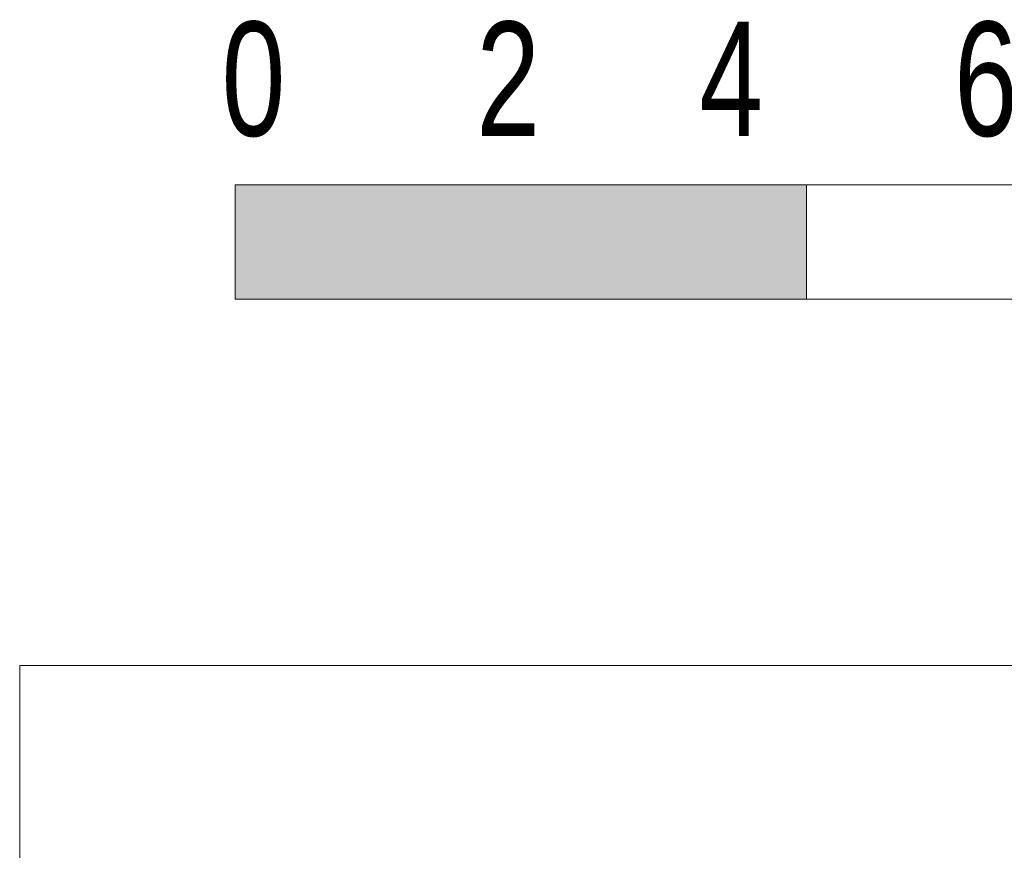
# Model space of a CAD drawing. Header units: millimetres. Extents: x -15 to 226, y -21 to 63.
# Tile 31 of 62: x 74.37 to 77.82, y -12.59 to -9.68. Entities that reach past the tile are written whole.
import ezdxf

# ---------------------------------------------------------------- set-up
doc = ezdxf.new("R2010")
doc.units = ezdxf.units.MM
doc.layers.add('STEMPEL', color=7, linetype='Continuous')
doc.layers.add('SYMBOLEN', color=7, linetype='Continuous')
doc.styles.add('dgn001', font='dgn001.shx')

# ---------------------------------------------------------------- blocks, each defined once
blk = doc.blocks.new('230')
at = {"layer": 'SYMBOLEN'}
blk.add_hatch(color=1, dxfattribs=at).paths.add_polyline_path([(0, 0), (2, 0), (2, 0.4), (0, 0.4)])
at = {"layer": 'SYMBOLEN', "color": 1, "linetype": 'Continuous', "lineweight": 13, "flags": 128}
for points in [[(0, 0), (2, 0), (2, 0.4), (0, 0.4), (0, 0)], [(2, 0), (4.001, 0), (4, 0.4), (2, 0.4), (2, 0)]]:
    blk.add_lwpolyline(points, dxfattribs=at)
at = {"layer": 'SYMBOLEN', "color": 1, "linetype": 'Continuous', "lineweight": 13, "style": 'dgn001', "width": 0.749992}
blk.add_text('0      2     4      6     8      10     12m', height=0.399996, dxfattribs=at).set_placement((-0.047, 0.572))
blk = doc.blocks.new('241')
at = {"layer": 'STEMPEL', "color": 1, "linetype": 'Continuous', "lineweight": 13}
for p, q in [((-27.549, 0.031), (-27.549, 7.531)), ((-27.549, 0.031), (-27.549, 7.531)), ((-27.549, 7.531), (0.001, 7.531)), ((-27.549, 0), (-27.549, 7.531))]:
    blk.add_line(p, q, dxfattribs=at)

msp = doc.modelspace()

# ---------------------------------------------------------------- block references
at = {"color": 1, "linetype": 'Continuous', "lineweight": 0}
for name, p in [('230', (75.123, -10.655)), ('241', (101.918, -19.469))]:
    msp.add_blockref(name, p, dxfattribs=at)

doc.saveas('drawing.dxf')
